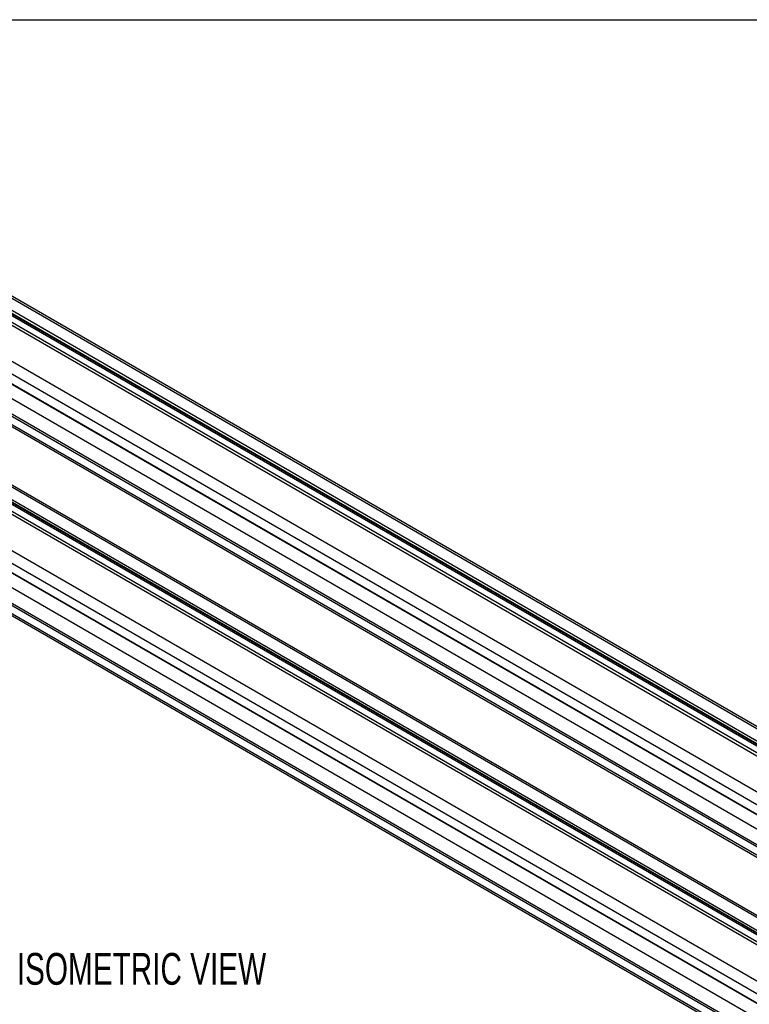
# Model space of a CAD drawing. Header units: millimetres. Extents: x 16 to 683, y 16 to 524.
# Tile 10 of 16: x 359 to 481, y 360 to 524. Entities that reach past the tile are written whole.
import ezdxf

# ---------------------------------------------------------------- set-up
doc = ezdxf.new("R2010")
doc.units = ezdxf.units.MM
doc.header["$LTSCALE"] = 2.5
doc.layers.add('DIMENSIONS', color=140, linetype='Continuous', lineweight=25)
doc.layers.add('TEXT', color=140, linetype='Continuous', lineweight=25)
doc.styles.add('SLDTEXTSTYLE0', font='TXT', dxfattribs={"width": 0.7})

msp = doc.modelspace()

# ---------------------------------------------------------------- linework, layer by layer
for p, q in [((321.06, 498.688), (668.185, 298.297)), ((668.64, 298.342), (321.514, 498.733)), ((319.103, 497.283), (666.229, 296.892)), ((319.128, 496.905), (666.253, 296.514)), ((319.213, 497.119), (666.338, 296.728)), ((666.369, 297.249), (319.244, 497.64)), ((317.123, 496.415), (664.248, 296.024)), ((664.93, 296.092), (317.805, 496.483)), ((310.957, 491.869), (658.082, 291.478)), ((659.04, 293.018), (311.915, 493.409)), ((310.835, 490.291), (657.96, 289.9)), ((310.963, 490.169), (658.088, 289.778)), ((660.327, 286.059), (313.201, 486.45)), ((657.96, 284.497), (310.835, 484.888)), ((658.088, 284.767), (310.963, 485.158)), ((310.957, 483.451), (658.082, 283.06)), ((311.233, 482.949), (658.358, 282.558)), ((311.915, 461.935), (659.04, 261.544)), ((310.957, 460.395), (658.082, 260.004)), ((657.96, 258.426), (310.835, 458.817)), ((658.088, 258.304), (310.963, 458.695)), ((637.57, 279.951), (329.982, 457.518)), ((660.327, 254.585), (313.201, 454.976)), ((641.508, 282.224), (341.952, 455.154)), ((641.774, 282.378), (342.218, 455.308)), ((310.835, 453.414), (657.96, 253.023)), ((310.963, 453.684), (658.088, 253.293)), ((637.97, 280.181), (338.186, 453.243)), ((639.312, 280.956), (339.995, 453.749)), ((638.997, 280.775), (340.02, 453.371)), ((639.225, 280.906), (340.104, 453.585)), ((340.116, 454.117), (639.692, 281.175)), ((310.957, 451.977), (658.082, 251.586)), ((311.233, 451.475), (658.358, 251.084))]:
    msp.add_line(p, q)
at = {"layer": 'TEXT'}
msp.add_line((15.875, 523.875), (682.625, 523.875), dxfattribs=at)

# ---------------------------------------------------------------- texts
at = {"layer": 'DIMENSIONS', "insert": (358.544, 368.481), "char_height": 5.29167, "attachment_point": 1, "style": 'SLDTEXTSTYLE0'}
msp.add_mtext('ISOMETRIC VIEW', dxfattribs=at)

doc.saveas('drawing.dxf')
